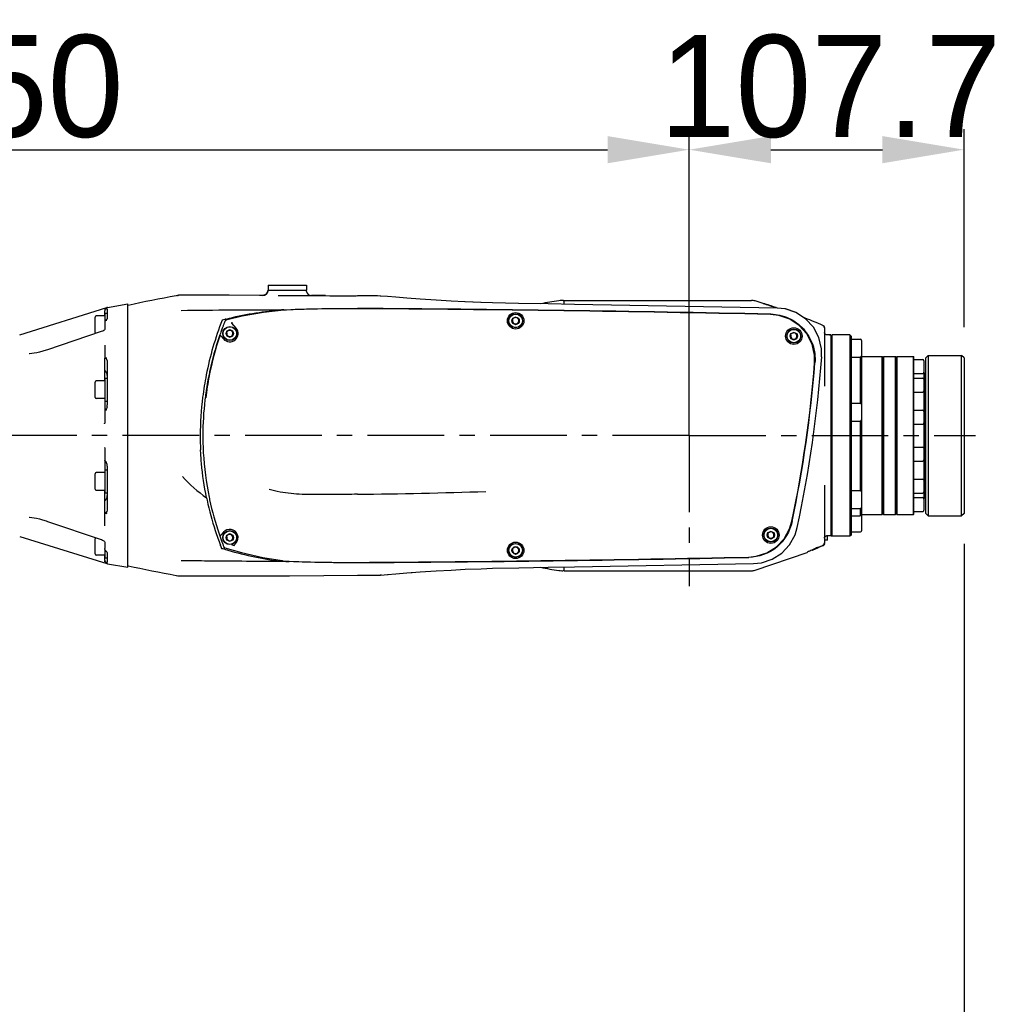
# Model space of a CAD drawing. Header units: millimetres. Extents: x 4086 to 10416, y 123 to 1549.
# Tile 40 of 99: x 7145 to 7241, y 873 to 969. Entities that reach past the tile are written whole.
import ezdxf

# ---------------------------------------------------------------- set-up
doc = ezdxf.new("R2010")
doc.units = ezdxf.units.MM
doc.linetypes.add('CENTER', pattern=[0.6, 0.375, -0.075, 0.075, -0.075])
for name, color, linetype in [('中心线', 7, 'Continuous'), ('外形图', 7, 'Continuous'), ('尺寸标注', 7, 'Continuous')]:
    doc.layers.add(name, color=color, linetype=linetype)
doc.styles.add('思源黑', font='SourceHanSansCN-Normal.ttf')
doc.dimstyles.new('尺寸标注_1_4比例中六', dxfattribs={"dimtxt": 10, "dimasz": 8, "dimexe": 2, "dimexo": 1.5, "dimgap": 1, "dimtad": 1, "dimdec": 1, "dimlfac": 4, "dimdsep": 46, "dimtxsty": '思源黑', "dimcen": 0.09, "dimadec": 0, "dimazin": 0, "dimtp": 0.01, "dimtm": 0.01, "dimtfac": 1, "dimtdec": 1, "dimtofl": 0, "dimtmove": 0, "dimatfit": 3, "dimfxl": 1, "dimtolj": 1, "dimarcsym": 0})

# ---------------------------------------------------------------- blocks, each defined once
blk = doc.blocks.new('*D788')
at = {"layer": 'Defpoints', "color": 0}
for p in [(7210.2, 956.347), (7210.2, 929.827), (7047.7, 919.609)]:
    blk.add_point(p, dxfattribs=at)
at = {"layer": '尺寸标注', "color": 0, "lineweight": -2}
for p, q in [((7047.7, 921.109), (7047.7, 958.347)), ((7210.2, 931.327), (7210.2, 958.347)), ((7055.7, 956.347), (7202.2, 956.347))]:
    blk.add_line(p, q, dxfattribs=at)
at = {"layer": '尺寸标注', "color": 0}
for points in [[(7055.7, 957.681), (7055.7, 955.014), (7047.7, 956.347)], [(7202.2, 955.014), (7202.2, 957.681), (7210.2, 956.347)]]:
    blk.add_solid(points, dxfattribs=at)
at = {"layer": '尺寸标注', "color": 0, "insert": (7143.64, 962.525), "char_height": 10, "attachment_point": 5, "style": '思源黑'}
blk.add_mtext('\\A1;650', dxfattribs=at)
blk = doc.blocks.new('*D789')
at = {"layer": 'Defpoints', "color": 0}
for p in [(7237.125, 956.347), (7210.2, 944.401), (7237.125, 937.436)]:
    blk.add_point(p, dxfattribs=at)
at = {"layer": '尺寸标注', "color": 0, "lineweight": -2}
for p, q in [((7210.2, 945.901), (7210.2, 958.347)), ((7237.125, 938.936), (7237.125, 958.347)), ((7218.2, 956.347), (7229.125, 956.347))]:
    blk.add_line(p, q, dxfattribs=at)
at = {"layer": '尺寸标注', "color": 0}
for points in [[(7218.2, 957.681), (7218.2, 955.014), (7210.2, 956.347)], [(7229.125, 955.014), (7229.125, 957.681), (7237.125, 956.347)]]:
    blk.add_solid(points, dxfattribs=at)
at = {"layer": '尺寸标注', "color": 0, "insert": (7224.028, 962.525), "char_height": 10, "attachment_point": 5, "style": '思源黑'}
blk.add_mtext('\\A1;107.7', dxfattribs=at)
blk = doc.blocks.new('*D790')
at = {"layer": 'Defpoints', "color": 0}
for p in [(7237.125, 919.202), (7010.2, 627.191), (7010.2, 585.08)]:
    blk.add_point(p, dxfattribs=at)
at = {"layer": '尺寸标注', "color": 0, "lineweight": -2}
for p, q in [((7237.125, 917.702), (7237.125, 583.08)), ((7010.2, 625.691), (7010.2, 583.08)), ((7229.125, 585.08), (7018.2, 585.08))]:
    blk.add_line(p, q, dxfattribs=at)
at = {"layer": '尺寸标注', "color": 0}
for points in [[(7018.2, 586.414), (7018.2, 583.747), (7010.2, 585.08)], [(7229.125, 583.747), (7229.125, 586.414), (7237.125, 585.08)]]:
    blk.add_solid(points, dxfattribs=at)
at = {"layer": '尺寸标注', "color": 0, "insert": (7123.369, 591.258), "char_height": 10, "attachment_point": 5, "rotation": 0, "style": '思源黑'}
blk.add_mtext('\\A1;907.7', dxfattribs=at)

msp = doc.modelspace()

# ---------------------------------------------------------------- linework, layer by layer
at = {"layer": '中心线', "linetype": 'CENTER', "ltscale": 20}
for q in [(7210.2, 942.901), (7076.095, 928.327), (7210.2, 913.581), (7238.251, 928.327)]:
    msp.add_line((7210.2, 928.327), q, dxfattribs=at)
at = {"layer": '外形图', "linetype": 'Continuous'}
for p, q in [((7168.95, 943.077), (7168.95, 942.577)), ((7172.7, 943.077), (7172.7, 942.577)), ((7160.089, 942.057), (7159.934, 942.029)), ((7159.979, 942.038), (7159.934, 942.029)), ((7160.105, 942.062), (7159.979, 942.038)), ((7160.087, 942.058), (7160.152, 942.069)), ((7162.394, 942.08), (7160.295, 942.079)), ((7165.131, 942.078), (7162.394, 942.08)), ((7168.098, 942.07), (7165.131, 942.078)), ((7168.439, 942.069), (7168.098, 942.07)), ((7168.559, 942.083), (7168.439, 942.069)), ((7168.533, 942.078), (7168.439, 942.069)), ((7168.722, 942.156), (7168.533, 942.078)), ((7168.747, 942.174), (7168.559, 942.083)), ((7168.862, 942.3), (7168.722, 942.156)), ((7168.875, 942.321), (7168.747, 942.174)), ((7168.933, 942.482), (7168.862, 942.3)), ((7168.933, 942.482), (7168.95, 942.577)), ((7168.95, 942.577), (7172.7, 942.577)), ((7172.451, 942.051), (7173.196, 942.048)), ((7172.72, 942.461), (7172.7, 942.577)), ((7172.725, 942.438), (7172.72, 942.461)), ((7174.576, 942.04), (7173.196, 942.048)), ((7174.576, 942.04), (7177.7, 942.021)), ((7179.993, 942.003), (7179.936, 942.006)), ((7180.657, 941.947), (7179.992, 942.003)), ((7153.231, 940.884), (7155.2, 941.232)), ((7155.2, 915.423), (7155.2, 941.232)), ((7155.231, 941.084), (7155.2, 941.077)), ((7190.919, 941.34), (7189.817, 941.373)), ((7197.944, 941.577), (7216.299, 941.577)), ((7197.95, 941.544), (7197.95, 941.577)), ((7197.95, 941.199), (7197.95, 941.544)), ((7218.817, 940.827), (7198.96, 941.183)), ((7217.45, 941.28), (7217.45, 941.25)), ((7144.619, 938.207), (7153.169, 940.869)), ((7152, 938.433), (7152, 939.933)), ((7153, 940.058), (7152.125, 940.058)), ((7152.95, 940.058), (7152.95, 940.538)), ((7153, 939.548), (7153, 940.308)), ((7153, 940.308), (7153.2, 940.308)), ((7153.2, 940.751), (7153.2, 939.85)), ((7166.401, 940.033), (7164.826, 939.644)), ((7170.493, 940.649), (7170.581, 940.654)), ((7170.581, 940.654), (7170.666, 940.658)), ((7170.61, 940.623), (7170.582, 940.621)), ((7170.667, 940.627), (7170.61, 940.623)), ((7170.666, 940.658), (7170.749, 940.662)), ((7193.2, 939.936), (7192.889, 939.757)), ((7193.51, 939.757), (7193.2, 939.936)), ((7218.718, 940.871), (7218.82, 940.836)), ((7219.619, 940.738), (7218.817, 940.827)), ((7218.82, 940.836), (7218.86, 940.823)), ((7220.673, 940.38), (7219.619, 940.738)), ((7221.42, 939.895), (7221.143, 940.077)), ((7152.95, 939.412), (7152.95, 938.729)), ((7153.103, 939.624), (7153.147, 939.642)), ((7164.562, 939.108), (7164.539, 939.048)), ((7164.622, 939.263), (7164.612, 939.239)), ((7164.803, 939.736), (7164.839, 939.746)), ((7165.822, 938.848), (7165.409, 939.34)), ((7192.889, 939.757), (7192.889, 939.398)), ((7192.889, 939.398), (7193.2, 939.218)), ((7193.2, 939.218), (7193.51, 939.398)), ((7193.51, 939.398), (7193.51, 939.757)), ((7221.575, 939.842), (7221.575, 939.831)), ((7152.607, 938.517), (7147.335, 936.734)), ((7152.646, 938.53), (7152.607, 938.517)), ((7152.749, 938.574), (7152.646, 938.53)), ((7152.852, 938.638), (7152.749, 938.574)), ((7164.298, 938.136), (7164.577, 937.803)), ((7165.2, 938.686), (7164.889, 938.507)), ((7164.889, 938.507), (7164.889, 938.148)), ((7164.889, 938.148), (7165.2, 937.968)), ((7165.51, 938.507), (7165.2, 938.686)), ((7165.2, 937.968), (7165.51, 938.148)), ((7165.51, 938.148), (7165.51, 938.507)), ((7220.45, 938.436), (7220.139, 938.257)), ((7220.139, 938.257), (7220.139, 937.898)), ((7220.76, 938.257), (7220.45, 938.436)), ((7220.76, 937.898), (7220.76, 938.257)), ((7223.45, 938.9), (7223.45, 933.181)), ((7224.075, 938.19), (7223.7, 938.19)), ((7224.075, 938.077), (7224.2, 938.202)), ((7224.075, 938.19), (7224.075, 918.517)), ((7224.2, 918.452), (7224.2, 938.202)), ((7225.95, 938.202), (7224.2, 938.202)), ((7225.95, 938.202), (7225.95, 918.452)), ((7226.075, 938.077), (7225.95, 938.202)), ((7226.075, 938.077), (7226.075, 918.577)), ((7152.95, 937.173), (7152.95, 935.923)), ((7220.139, 937.898), (7220.45, 937.718)), ((7220.45, 937.718), (7220.76, 937.898)), ((7226.075, 937.775), (7226.95, 937.775)), ((7226.075, 937.77), (7226.075, 937.67)), ((7227.075, 937.65), (7227.075, 936.15)), ((7145.53, 936.338), (7145.53, 936.338)), ((7147.222, 936.696), (7146.875, 936.589)), ((7147.335, 936.734), (7147.222, 936.696)), ((7227.075, 936.077), (7227.06, 936.092)), ((7227.075, 936.077), (7229.1, 936.077)), ((7227.075, 936.077), (7227.075, 931.378)), ((7229.1, 920.577), (7229.1, 936.077)), ((7229.15, 936.027), (7229.1, 936.077)), ((7229.2, 936.027), (7229.25, 936.077)), ((7229.25, 936.077), (7230.4, 936.077)), ((7229.25, 936.077), (7229.25, 920.577)), ((7230.4, 920.577), (7230.4, 936.077)), ((7230.45, 936.027), (7230.4, 936.077)), ((7230.5, 936.027), (7230.55, 936.077)), ((7230.55, 936.077), (7232.175, 936.077)), ((7230.55, 936.077), (7230.55, 920.577)), ((7152.95, 933.699), (7152.95, 935.861)), ((7152.986, 935.911), (7153, 935.919)), ((7153.094, 935.948), (7153.14, 935.956)), ((7153.2, 935.517), (7153.2, 931.34)), ((7226.075, 936.025), (7226.95, 936.025)), ((7226.95, 936.025), (7226.95, 931.499)), ((7229.15, 920.627), (7229.15, 936.027)), ((7229.15, 935.952), (7229.2, 935.952)), ((7229.2, 936.027), (7229.2, 920.627)), ((7230.45, 920.627), (7230.45, 936.027)), ((7230.45, 935.934), (7230.5, 935.934)), ((7230.5, 936.027), (7230.5, 920.627)), ((7152, 932.074), (7152, 933.574)), ((7153, 933.699), (7152.125, 933.699)), ((7153, 931.699), (7153, 933.949)), ((7153, 933.949), (7153.2, 933.949)), ((7153, 931.949), (7152.125, 931.949)), ((7152.95, 931.949), (7152.95, 929.584)), ((7153, 931.699), (7153.2, 931.699)), ((7226.075, 931.499), (7226.95, 931.499)), ((7227.075, 931.374), (7227.075, 929.874)), ((7153, 930.85), (7152.969, 930.81)), ((7153.11, 930.865), (7153.133, 930.868)), ((7153.133, 930.868), (7153.155, 930.872)), ((7226.075, 930.912), (7226.075, 930.792)), ((7226.075, 929.749), (7226.95, 929.749)), ((7226.95, 929.749), (7226.95, 922.927)), ((7227.075, 929.874), (7227.075, 922.802)), ((7152.95, 927.07), (7152.95, 924.706)), ((7152.969, 925.845), (7153.1, 925.676)), ((7152, 923.081), (7152, 924.581)), ((7153, 924.706), (7152.125, 924.706)), ((7153, 922.706), (7153, 924.956)), ((7153, 924.956), (7153.2, 924.956)), ((7153.2, 925.314), (7153.2, 921.138)), ((7153, 922.956), (7152.125, 922.956)), ((7152.95, 919.481), (7152.95, 922.956)), ((7153, 922.706), (7153.2, 922.706)), ((7223.45, 923.473), (7223.45, 917.802)), ((7226.075, 922.927), (7226.95, 922.927)), ((7227.075, 922.802), (7227.075, 921.302)), ((7153.094, 920.706), (7153.14, 920.698)), ((7226.075, 921.177), (7226.95, 921.177)), ((7226.95, 921.177), (7226.95, 920.452)), ((7227.075, 921.304), (7227.075, 920.577)), ((7229.15, 920.627), (7229.1, 920.577)), ((7229.15, 920.702), (7229.2, 920.702)), ((7229.2, 920.627), (7229.25, 920.577)), ((7230.45, 920.627), (7230.4, 920.577)), ((7230.45, 920.72), (7230.5, 920.72)), ((7230.5, 920.627), (7230.55, 920.577)), ((7145.53, 920.316), (7145.53, 920.316)), ((7147.202, 919.965), (7147.335, 919.921)), ((7147.335, 919.921), (7152.607, 918.138)), ((7226.075, 920.452), (7226.95, 920.452)), ((7227.075, 920.577), (7226.95, 920.452)), ((7227.075, 920.577), (7229.1, 920.577)), ((7227.075, 920.505), (7227.075, 919.005)), ((7229.25, 920.577), (7230.4, 920.577)), ((7230.55, 920.577), (7232.175, 920.577)), ((7164.577, 918.849), (7164.298, 918.517)), ((7218.2, 918.936), (7217.889, 918.757)), ((7217.889, 918.757), (7217.889, 918.398)), ((7218.51, 918.757), (7218.2, 918.936)), ((7218.51, 918.398), (7218.51, 918.757)), ((7226.075, 918.88), (7226.95, 918.88)), ((7144.619, 918.448), (7153.169, 915.785)), ((7152, 916.722), (7152, 918.222)), ((7152.607, 918.138), (7152.646, 918.125)), ((7152.646, 918.125), (7152.742, 918.084)), ((7152.917, 917.957), (7152.936, 917.934)), ((7152.95, 917.926), (7152.95, 917.243)), ((7165.2, 918.686), (7164.889, 918.507)), ((7164.889, 918.507), (7164.889, 918.148)), ((7164.889, 918.148), (7165.2, 917.968)), ((7165.51, 918.507), (7165.2, 918.686)), ((7165.2, 917.968), (7165.51, 918.148)), ((7165.51, 918.148), (7165.51, 918.507)), ((7165.655, 917.607), (7165.822, 917.805)), ((7217.889, 918.398), (7218.2, 918.218)), ((7218.2, 918.218), (7218.51, 918.398)), ((7223.737, 918.077), (7223.45, 918.077)), ((7223.45, 917.745), (7223.45, 917.802)), ((7223.7, 918.517), (7224.075, 918.517)), ((7223.737, 918.077), (7223.75, 918.081)), ((7223.75, 918.081), (7223.75, 918.517)), ((7224.105, 918.547), (7224.2, 918.452)), ((7225.95, 918.452), (7224.2, 918.452)), ((7226.075, 918.577), (7225.95, 918.452)), ((7153, 916.347), (7153, 917.105)), ((7153.2, 916.804), (7153.2, 915.903)), ((7164.304, 917.513), (7164.278, 917.582)), ((7164.514, 917.671), (7164.54, 917.602)), ((7164.54, 917.602), (7164.562, 917.544)), ((7164.67, 917.189), (7164.577, 917.217)), ((7193.2, 917.436), (7192.889, 917.257)), ((7192.889, 917.257), (7192.889, 916.898)), ((7192.889, 916.898), (7193.2, 916.718)), ((7193.51, 917.257), (7193.2, 917.436)), ((7193.2, 916.718), (7193.51, 916.898)), ((7193.51, 916.898), (7193.51, 917.257)), ((7216.654, 915.129), (7221.75, 916.881)), ((7221.75, 916.881), (7221.784, 916.898)), ((7221.784, 916.897), (7221.75, 916.881)), ((7153, 916.597), (7152.125, 916.597)), ((7152.95, 916.117), (7152.95, 916.597)), ((7153, 916.347), (7153.2, 916.347)), ((7153.231, 915.77), (7155.2, 915.423)), ((7155.2, 915.577), (7155.231, 915.57)), ((7182.529, 914.858), (7183.06, 914.897)), ((7185.414, 915.061), (7186.889, 915.147)), ((7197.944, 915.077), (7216.299, 915.077)), ((7197.95, 915.077), (7197.95, 915.456)), ((7198.96, 915.472), (7216.514, 915.779)), ((7160.108, 914.592), (7160.105, 914.592)), ((7160.105, 914.592), (7160.132, 914.587)), ((7160.105, 914.592), (7160.105, 914.592)), ((7160.108, 914.592), (7160.156, 914.584)), ((7160.132, 914.587), (7160.285, 914.573)), ((7160.285, 914.573), (7160.306, 914.572)), ((7160.3, 914.574), (7160.304, 914.573)), ((7160.304, 914.573), (7160.306, 914.572)), ((7164.968, 914.576), (7166.586, 914.581)), ((7167.879, 914.584), (7169.761, 914.591)), ((7171.03, 914.596), (7174.415, 914.614)), ((7174.412, 914.614), (7177.7, 914.634)), ((7179.993, 914.651), (7179.936, 914.649)), ((7179.991, 914.651), (7180.658, 914.707)), ((7180.047, 914.658), (7179.992, 914.651)), ((7180.655, 914.707), (7180.721, 914.712))]:
    msp.add_line(p, q, dxfattribs=at)
at = {"layer": '外形图', "color": 7, "linetype": 'Continuous'}
for p, q in [((7168.95, 943.077), (7172.7, 943.077)), ((7232.175, 920.577), (7232.175, 936.077)), ((7232.2, 936.052), (7232.175, 936.077)), ((7233.625, 936.186), (7233.375, 935.936)), ((7233.625, 936.186), (7236.875, 936.186)), ((7233.625, 936.186), (7233.625, 920.452)), ((7236.875, 920.452), (7236.875, 936.186)), ((7237.125, 935.936), (7236.875, 936.186)), ((7232.2, 936.05), (7232.2, 936.052)), ((7232.2, 920.602), (7232.2, 936.05)), ((7232.2, 935.776), (7233.075, 935.776)), ((7233.2, 935.651), (7233.2, 934.526)), ((7233.375, 920.702), (7233.375, 935.936)), ((7237.125, 935.936), (7237.125, 920.702)), ((7232.2, 934.401), (7233.075, 934.401)), ((7233.2, 934.515), (7233.2, 934.506)), ((7233.325, 934.39), (7233.2, 934.515)), ((7233.2, 934.506), (7233.2, 922.14)), ((7233.325, 934.39), (7233.325, 922.265)), ((7232.2, 933.964), (7233.075, 933.964)), ((7232.2, 932.589), (7233.075, 932.589)), ((7233.325, 933.077), (7233.35, 933.077)), ((7233.35, 933.077), (7233.35, 933.066)), ((7233.375, 933.052), (7233.35, 933.077)), ((7233.35, 933.066), (7233.35, 923.577)), ((7232.2, 930.826), (7233.075, 930.826)), ((7232.2, 929.451), (7233.075, 929.451)), ((7232.2, 927.203), (7233.075, 927.203)), ((7232.2, 925.828), (7233.075, 925.828)), ((7232.2, 924.065), (7233.075, 924.065)), ((7233.2, 923.921), (7233.2, 923.927)), ((7233.325, 923.577), (7233.35, 923.577)), ((7233.375, 923.602), (7233.35, 923.577)), ((7232.2, 922.69), (7233.075, 922.69)), ((7233.2, 922.834), (7233.2, 922.828)), ((7232.2, 922.253), (7233.075, 922.253)), ((7233.325, 922.265), (7233.2, 922.14)), ((7233.2, 922.128), (7233.2, 921.003)), ((7233.2, 922.109), (7233.2, 922.12)), ((7232.2, 920.878), (7233.075, 920.878)), ((7233.375, 920.702), (7233.625, 920.452)), ((7237.125, 920.702), (7236.875, 920.452)), ((7232.2, 920.602), (7232.175, 920.577)), ((7233.625, 920.452), (7236.875, 920.452))]:
    msp.add_line(p, q, dxfattribs=at)
at = {"layer": '外形图', "linetype": 'Continuous'}
for points in [[(7160.295, 942.079), (7160.25, 942.078), (7160.215, 942.076), (7160.184, 942.073), (7160.149, 942.069), (7160.105, 942.062)], [(7183.854, 941.698), (7182.527, 941.797), (7181.456, 941.882), (7180.657, 941.947)], [(7186.889, 941.507), (7185.405, 941.594), (7183.849, 941.699)], [(7190.919, 941.34), (7189.788, 941.374), (7188.222, 941.439), (7186.889, 941.507)], [(7189.817, 941.373), (7188.25, 941.438), (7188.233, 941.438)], [(7198.96, 941.183), (7196.373, 941.224), (7193.471, 941.281), (7190.919, 941.34)], [(7170.494, 940.615), (7168.511, 940.401), (7166.401, 940.033)], [(7177.689, 940.759), (7175.264, 940.757), (7172.729, 940.71), (7170.751, 940.632)], [(7222.486, 935.422), (7222.48, 936.207), (7222.236, 937.301), (7221.726, 938.295), (7220.981, 939.126), (7220.048, 939.743), (7218.982, 940.106), (7218.168, 940.198)], [(7223.177, 936.03), (7223.165, 936.836), (7222.905, 937.937), (7222.376, 938.94), (7221.61, 939.776), (7220.659, 940.39), (7219.586, 940.744), (7218.817, 940.827)], [(7165.411, 939.439), (7165.406, 939.432), (7165.402, 939.423), (7165.398, 939.414), (7165.395, 939.403), (7165.392, 939.39)], [(7165.409, 939.34), (7165.395, 939.365), (7165.392, 939.39)], [(7152.951, 938.745), (7152.949, 938.741), (7152.919, 938.7), (7152.852, 938.638)], [(7164.275, 938.151), (7164.248, 938.153), (7164.226, 938.142), (7164.213, 938.123)], [(7164.275, 938.151), (7164.287, 938.146), (7164.298, 938.136)], [(7146.875, 936.589), (7146.563, 936.505), (7146.286, 936.441), (7146.035, 936.393), (7145.801, 936.359), (7145.584, 936.341), (7145.53, 936.338)], [(7153.006, 935.923), (7152.998, 935.922), (7152.989, 935.923), (7152.979, 935.924)], [(7145.53, 920.316), (7145.58, 920.314), (7145.795, 920.296), (7146.027, 920.263), (7146.276, 920.216), (7146.55, 920.153), (7146.859, 920.07), (7147.202, 919.965)], [(7216.023, 916.412), (7216.773, 916.491), (7217.818, 916.829), (7218.747, 917.415), (7219.502, 918.215), (7220.037, 919.179), (7220.265, 919.933)], [(7216.514, 915.779), (7217.289, 915.862), (7218.343, 916.21), (7219.282, 916.81), (7220.042, 917.624), (7220.575, 918.598), (7220.792, 919.316)], [(7152.742, 918.084), (7152.847, 918.02), (7152.917, 917.957)], [(7164.213, 918.531), (7164.226, 918.511), (7164.249, 918.5), (7164.276, 918.502)], [(7164.298, 918.517), (7164.288, 918.508), (7164.276, 918.502)], [(7164.704, 917.312), (7166.341, 916.851), (7168.435, 916.381), (7170.335, 916.07)], [(7165.458, 917.591), (7165.443, 917.597), (7165.432, 917.612)], [(7170.335, 916.07), (7170.396, 916.062), (7170.85, 916.019), (7171.029, 916.009)], [(7171.029, 916.009), (7172.897, 915.94), (7175.344, 915.897), (7177.7, 915.895)], [(7180.658, 914.707), (7181.46, 914.773), (7182.536, 914.858), (7183.862, 914.957), (7185.424, 915.061)], [(7186.889, 915.147), (7188.25, 915.217), (7189.817, 915.282), (7190.919, 915.315)], [(7190.919, 915.315), (7193.5, 915.374), (7196.402, 915.431), (7198.96, 915.472)], [(7159.933, 914.625), (7159.979, 914.617), (7160.105, 914.592)], [(7160.306, 914.572), (7162.321, 914.573), (7164.978, 914.576), (7167.886, 914.584), (7171.035, 914.596)]]:
    msp.add_lwpolyline(points, dxfattribs=at)
for centre, radius in [((7193.2, 939.576), 0.812), ((7193.2, 939.577), 0.688), ((7193.2, 939.577), 0.662), ((7193.2, 939.577), 0.359), ((7165.2, 938.327), 0.688), ((7165.2, 938.327), 0.662), ((7165.2, 938.327), 0.359), ((7220.45, 938.076), 0.812), ((7220.45, 938.077), 0.688), ((7220.45, 938.077), 0.662), ((7220.45, 938.077), 0.359), ((7165.2, 918.327), 0.688), ((7165.2, 918.327), 0.662), ((7218.2, 918.576), 0.812), ((7218.2, 918.577), 0.688), ((7218.2, 918.577), 0.662), ((7218.2, 918.577), 0.359), ((7165.2, 918.327), 0.359), ((7193.2, 917.076), 0.812), ((7193.2, 917.077), 0.688), ((7193.2, 917.077), 0.662), ((7193.2, 917.077), 0.359)]:
    msp.add_circle(centre, radius, dxfattribs=at)
for centre, radius, start, end in [((7182.211, 819.018), 125.012, 100.26516, 102.4637), ((7160.296, 941.978), 0.101, 90.23348, 94.9933), ((7168.44, 942.569), 0.5, 269.80325, 350), ((7173.212, 942.548), 0.5, 190, 269.69351), ((7160.2, -1778.308), 2720.385, 89.584304, 89.631419), ((7201.476, 911.815), 30, 97.7211, 101.24448), ((7197.95, 937.826), 3.751, 93.89092, 97.71984), ((7197.95, 937.825), 3.752, 91.9774, 93.89113), ((7197.825, 941.45), 0.125, 30.6592, 91.97724), ((7216.299, 940.327), 1.25, 73.4993, 90), ((7198.902, 881.6), 62.5, 72.72699, 73.4993), ((7198.895, 881.593), 62.505, 71.50985, 72.73146), ((7198.937, 881.834), 62.234, 71.44183, 72.69442), ((7152.125, 939.933), 0.125, 90, 180), ((7153.198, 940.592), 0.248, 147.43878, 155.8688), ((7153.318, 940.392), 0.5, 100, 107.29748), ((7168.514, 392.167), 548.455, 90.32973, 90.84265), ((7168.755, 413.976), 526.648, 89.86222, 90.3695), ((7174.277, 869.291), 71.458, 93.03578, 93.41448), ((7160.2, -1778.308), 2719.124, 88.778437, 89.631462), ((7160.2, -1778.308), 2719.149, 88.777863, 89.631306), ((7148.794, 943.337), 5.659, 318.15795, 319.04092), ((7193.575, 928.327), 31.25, 158.78678, 169.03186), ((7171.007, 916.939), 23.626, 105.46121, 106.13418), ((7192.496, 928.35), 29.935, 159.06144, 159.30439), ((7192.572, 928.321), 30.015, 158.66945, 158.93709), ((7192.55, 928.329), 29.992, 158.30426, 158.62074), ((7192.523, 928.34), 29.963, 157.9876, 158.30425), ((7171.092, 916.636), 23.941, 105.22921, 105.46217), ((7193.2, 939.577), 0.307, 165, 105), ((7198.902, 881.6), 62.5, 68.73004, 68.86982), ((7198.929, 881.713), 62.375, 67.00343, 68.71179), ((7152.125, 938.433), 0.125, 180, 235.88888), ((7194.088, 928.114), 31.495, 161.54325, 168.83747), ((7192.577, 928.321), 30.021, 161.00448, 161.40314), ((7192.558, 928.327), 30.001, 160.03893, 161.00455), ((7192.525, 928.339), 29.965, 159.67164, 160.03885), ((7192.51, 928.345), 29.949, 159.3044, 159.67164), ((7165.2, 938.326), 0.813, 220.00226, 40.00226), ((7165.2, 938.327), 0.307, 165, 105), ((7220.45, 938.077), 0.307, 165, 105), ((7223.701, 938.441), 0.252, 205.57141, 211.35517), ((7223.7, 938.44), 0.25, 211.34077, 220.25904), ((7224.254, 941.192), 3.008, 255.66019, 266.58105), ((7192.567, 928.324), 30.01, 161.4028, 167.64738), ((7226.95, 937.65), 0.125, 360, 90), ((7226.95, 936.15), 0.125, 270, 0.00002), ((7099.135, 945.204), 123.738, 348.21564, 355.46584), ((7099.135, 945.204), 123.764, 348.20583, 355.47891), ((7099.135, 945.204), 124.382, 347.98703, 355.76991), ((7192.56, 928.329), 30.255, 168.66992, 172.85655), ((7193.347, 928.276), 30.737, 168.99306, 172.97943), ((7192.577, 928.326), 30.019, 168.66616, 172.00675), ((7192.514, 928.338), 29.955, 167.65245, 168.66522), ((7193.449, 928.258), 30.841, 168.86993, 168.99571), ((7152.125, 933.574), 0.125, 90, 180), ((7192.609, 928.321), 30.052, 172.00649, 173.30642), ((7152.125, 932.074), 0.125, 180, 270), ((7152.388, 931.34), 0.812, 352.18096, 359.99516), ((7192.586, 928.324), 30.281, 172.85255, 179.99344), ((7192.585, 928.323), 30.027, 173.30501, 179.9929), ((7226.95, 931.374), 0.125, 360, 90), ((7152.368, 931.344), 0.832, 345.64984, 352.14748), ((7152.701, 929.582), 0.248, 335.65469, 343.11872), ((7226.95, 929.874), 0.125, 270, 0.00002), ((7192.549, 928.327), 30.244, 179.9999, 182.64), ((7192.561, 928.327), 30.004, 180.00031, 183.20225), ((7192.6, 928.333), 30.043, 183.20897, 191.60806), ((7152.31, 925.285), 0.895, 23.20311, 26.69578), ((7152.36, 925.306), 0.841, 19.18181, 23.20998), ((7152.378, 925.313), 0.822, 3.70486, 19.12204), ((7152.125, 924.581), 0.125, 90, 180), ((7152.391, 925.314), 0.808, 0.00094, 3.67429), ((7169.975, 932.598), 12.531, 221.37139, 235.76097), ((7152.125, 923.081), 0.125, 180, 270), ((7172.69, 1452.135), 529.578, 270.54201, 271.90325), ((7226.95, 922.802), 0.125, 360, 90), ((7192.528, 928.32), 30.222, 191.60709, 192.09186), ((7192.53, 928.321), 30.224, 192.09305, 197.93829), ((7192.468, 928.308), 29.908, 191.6129, 192.09231), ((7192.583, 928.335), 30.027, 192.09597, 198.75638), ((7226.95, 921.302), 0.125, 270, 0.00002), ((7226.95, 920.505), 0.125, 360, 27.65838), ((7192.583, 928.336), 30.279, 197.93527, 199.39894), ((7165.2, 918.327), 0.813, 320.00226, 140.00226), ((7218.2, 918.577), 0.307, 165, 105), ((7226.95, 919.005), 0.125, 270, 0.00002), ((7152.125, 918.222), 0.125, 124.1109, 180), ((7192.543, 928.322), 30.236, 199.39885, 200.80502), ((7192.577, 928.334), 30.021, 198.75841, 199.54705), ((7192.549, 928.324), 29.991, 199.54703, 200.31625), ((7192.518, 928.313), 29.958, 200.3163, 200.80623), ((7165.2, 918.327), 0.307, 165, 105), ((7223.195, 921.701), 3.63, 277.48154, 278.7883), ((7156.885, 920.308), 5.035, 220.07267, 221.31658), ((7152.668, 916.586), 0.589, 36.08435, 38.24631), ((7192.501, 928.306), 30.192, 200.94587, 201.06637), ((7192.551, 928.325), 30.245, 201.06648, 201.43643), ((7174.75, 950.996), 35.277, 252.9352, 253.23987), ((7183.231, 924.715), 19.999, 201.01217, 201.33794), ((7172.052, 920.354), 7.999, 201.37867, 201.78585), ((7174.841, 951.256), 35.553, 253.37596, 262.20497), ((7193.2, 917.077), 0.307, 165, 105), ((7231.419, 897.196), 21.931, 114.77785, 116.06147), ((7231.308, 897.423), 21.678, 115.7496, 116.06381), ((7231.688, 896.639), 22.55, 115.53068, 115.75334), ((7230.642, 898.872), 20.084, 113.96479, 114.76765), ((7230.113, 900.066), 18.778, 112.67234, 113.96905), ((7199.067, 974.413), 61.791, 292.66156, 293.08684), ((7229.466, 901.519), 17.151, 111.07865, 112.59954), ((7229.465, 901.519), 17.151, 111.07863, 112.59954), ((7152.125, 916.722), 0.125, 180, 270), ((7153.198, 916.062), 0.248, 204.13471, 214.27204), ((7174.244, 987.019), 71.113, 266.59392, 266.8467), ((7174.556, 992.772), 76.874, 266.85055, 267.36929), ((7160.2, 3634.963), 2719.124, 270.368753, 271.176359), ((7160.2, 3634.963), 2719.149, 270.368749, 271.17679), ((7153.318, 916.262), 0.5, 252.70252, 260), ((7182.211, 1037.636), 125.012, 257.5363, 259.73468), ((7201.476, 944.839), 30, 258.75583, 262.27891), ((7197.95, 918.828), 3.751, 262.28017, 266.10908), ((7197.95, 918.83), 3.752, 266.10887, 268.02261), ((7197.825, 915.204), 0.125, 268.02276, 329.34081), ((7216.299, 916.327), 1.25, 270, 286.50072), ((7160.2, 3634.963), 2720.385, 270.368581, 270.415696)]:
    msp.add_arc(centre, radius, start, end, dxfattribs=at)
at = {"layer": '外形图', "color": 7, "linetype": 'Continuous'}
for centre, start, end in [((7233.075, 935.651), 360, 90), ((7233.075, 934.526), 270, 0.00002), ((7233.075, 933.839), 360, 90), ((7233.075, 932.714), 270, 0.00002), ((7233.075, 930.701), 360, 90), ((7233.075, 929.576), 270, 0.00002), ((7233.075, 927.078), 360, 90), ((7233.075, 925.953), 270, 0.00002), ((7233.075, 923.94), 360, 90), ((7233.075, 922.815), 270, 0.00002), ((7233.075, 922.128), 360, 90), ((7233.075, 921.003), 270, 0.00002)]:
    msp.add_arc(centre, 0.125, start, end, dxfattribs=at)
at = {"layer": '外形图', "linetype": 'Continuous'}
for points, knots in [([(7169.93, 942.057), (7170.149, 942.056), (7170.989, 942.051), (7171.829, 942.053), (7172.451, 942.051)], [0, 0, 0, 0, 3736.717611, 14393.897854, 14393.897854, 14393.897854, 14393.897854]), ([(7153.122, 940.759), (7153.1, 940.755), (7153.068, 940.744), (7153.041, 940.724), (7153.033, 940.717)], [0, 0, 0, 0, 9428.863221, 14110.893978, 14110.893978, 14110.893978, 14110.893978]), ([(7153.122, 940.759), (7153.13, 940.76), (7153.142, 940.76), (7153.157, 940.764), (7153.16, 940.761)], [0, 0, 0, 0, 8997.277372, 14112.56436, 14112.56436, 14112.56436, 14112.56436]), ([(7153.166, 940.763), (7153.174, 940.763), (7153.186, 940.764), (7153.2, 940.755), (7153.2, 940.751)], [0, 0, 0, 0, 9524.348417, 14113.198915, 14113.198915, 14113.198915, 14113.198915]), ([(7218.195, 940.222), (7218.793, 940.209), (7219.997, 939.943), (7221.487, 938.86), (7222.416, 937.269), (7222.56, 936.044), (7222.513, 935.449)], [0, 0, 0, 0, 6726.303553, 13450.811073, 20175.322496, 26901.623824, 26901.623824, 26901.623824, 26901.623824]), ([(7152.957, 939.469), (7152.957, 939.462), (7152.96, 939.446), (7152.968, 939.432), (7152.972, 939.425)], [0, 0, 0, 0, 6535.331676, 14097.867415, 14097.867415, 14097.867415, 14097.867415]), ([(7153.2, 939.85), (7153.2, 939.835), (7153.179, 939.748), (7153.115, 939.682), (7153.068, 939.628)], [0, 0, 0, 0, 2464.7089, 14103.313333, 14103.313333, 14103.313333, 14103.313333]), ([(7164.772, 939.612), (7164.77, 939.607), (7164.768, 939.596), (7164.77, 939.585), (7164.772, 939.579)], [0, 0, 0, 0, 6444.247057, 14286.338626, 14286.338626, 14286.338626, 14286.338626]), ([(7223.7, 938.19), (7223.652, 938.19), (7223.569, 938.196), (7223.544, 938.264), (7223.543, 938.281)], [0, 0, 0, 0, 11137.946255, 15257.161027, 15257.161027, 15257.161027, 15257.161027]), ([(7152.95, 935.861), (7152.95, 935.87), (7152.953, 935.894), (7152.978, 935.904), (7152.991, 935.908)], [0, 0, 0, 0, 5515.807106, 14066.271672, 14066.271672, 14066.271672, 14066.271672]), ([(7153, 935.919), (7153.006, 935.922), (7153.02, 935.929), (7153.035, 935.934), (7153.042, 935.936)], [0, 0, 0, 0, 6694.371268, 14067.570272, 14067.570272, 14067.570272, 14067.570272]), ([(7153.042, 935.936), (7153.051, 935.938), (7153.068, 935.943), (7153.085, 935.947), (7153.094, 935.948)], [0, 0, 0, 0, 6848.375709, 14068.385138, 14068.385138, 14068.385138, 14068.385138]), ([(7152.965, 930.81), (7152.963, 930.808), (7152.96, 930.804), (7152.958, 930.799), (7152.958, 930.797)], [0, 0, 0, 0, 7574.541287, 14022.047811, 14022.047811, 14022.047811, 14022.047811]), ([(7152.958, 930.797), (7152.958, 930.793), (7152.962, 930.784), (7152.97, 930.779), (7152.974, 930.776)], [0, 0, 0, 0, 5425.222497, 14021.866428, 14021.866428, 14021.866428, 14021.866428]), ([(7153.015, 930.839), (7153.006, 930.834), (7152.989, 930.825), (7152.971, 930.816), (7152.965, 930.81)], [0, 0, 0, 0, 7663.092959, 14022.485678, 14022.485678, 14022.485678, 14022.485678]), ([(7153.174, 931.137), (7153.159, 931.081), (7153.116, 930.979), (7153.062, 930.867), (7153.015, 930.839)], [0, 0, 0, 0, 7160.467712, 14023.941342, 14023.941342, 14023.941342, 14023.941342]), ([(7153.015, 930.839), (7153.022, 930.842), (7153.037, 930.847), (7153.052, 930.851), (7153.06, 930.853)], [0, 0, 0, 0, 6680.594336, 14023.472552, 14023.472552, 14023.472552, 14023.472552]), ([(7153.06, 930.853), (7153.068, 930.855), (7153.085, 930.86), (7153.101, 930.863), (7153.11, 930.865)], [0, 0, 0, 0, 6848.720644, 14024.311329, 14024.311329, 14024.311329, 14024.311329]), ([(7152.95, 929.584), (7152.95, 929.572), (7152.948, 929.547), (7152.942, 929.522), (7152.938, 929.51)], [0, 0, 0, 0, 6954.771104, 14010.604699, 14010.604699, 14010.604699, 14010.604699]), ([(7162.924, 922.239), (7162.697, 923.346), (7162.479, 924.82), (7162.364, 926.394), (7162.342, 926.842), (7162.337, 926.934)], [0, 0, 0, 0, 14149.418167, 18620.720488, 19771.975338, 19771.975338, 19771.975338, 19771.975338]), ([(7152.957, 925.858), (7152.955, 925.862), (7152.951, 925.87), (7152.95, 925.879), (7152.95, 925.883)], [0, 0, 0, 0, 7266.575395, 13979.833434, 13979.833434, 13979.833434, 13979.833434]), ([(7152.969, 925.844), (7152.967, 925.847), (7152.962, 925.851), (7152.959, 925.855), (7152.957, 925.858)], [0, 0, 0, 0, 7272.368115, 13979.866867, 13979.866867, 13979.866867, 13979.866867]), ([(7153.11, 925.687), (7153.091, 925.724), (7153.06, 925.795), (7152.991, 925.824), (7152.969, 925.844)], [0, 0, 0, 0, 8150.428754, 13979.909274, 13979.909274, 13979.909274, 13979.909274]), ([(7177.7, 922.581), (7176.977, 922.555), (7175.531, 922.571), (7173.364, 922.54), (7171.192, 922.576), (7169.762, 922.841), (7169.064, 923.027)], [0, 0, 0, 0, 6322.224618, 12646.983189, 18966.458625, 25288.469297, 25288.469297, 25288.469297, 25288.469297]), ([(7153, 920.736), (7152.986, 920.743), (7152.954, 920.748), (7152.959, 920.784), (7152.968, 920.789)], [0, 0, 0, 0, 8521.035224, 13937.306894, 13937.306894, 13937.306894, 13937.306894]), ([(7153.2, 921.138), (7153.2, 921.052), (7153.176, 920.909), (7153.071, 920.735), (7153, 920.736)], [0, 0, 0, 0, 7601.595206, 13938.428775, 13938.428775, 13938.428775, 13938.428775]), ([(7153, 920.736), (7153.006, 920.732), (7153.02, 920.726), (7153.035, 920.721), (7153.042, 920.719)], [0, 0, 0, 0, 6630.875656, 13937.814798, 13937.814798, 13937.814798, 13937.814798]), ([(7153.042, 920.719), (7153.05, 920.716), (7153.067, 920.711), (7153.085, 920.708), (7153.094, 920.706)], [0, 0, 0, 0, 6784.555674, 13938.42313, 13938.42313, 13938.42313, 13938.42313]), ([(7220.285, 919.907), (7220.086, 918.954), (7219.014, 917.124), (7217.017, 916.407), (7216.044, 916.387)], [0, 0, 0, 0, 7502.21565, 15004.413583, 15004.413583, 15004.413583, 15004.413583]), ([(7223.45, 918.265), (7223.45, 918.329), (7223.502, 918.462), (7223.636, 918.517), (7223.7, 918.517)], [0, 0, 0, 0, 7566.161073, 15127.840899, 15127.840899, 15127.840899, 15127.840899]), ([(7152.962, 917.172), (7152.957, 917.183), (7152.951, 917.207), (7152.95, 917.231), (7152.95, 917.243)], [0, 0, 0, 0, 6993.671911, 13908.081941, 13908.081941, 13908.081941, 13908.081941]), ([(7152.992, 917.116), (7152.986, 917.125), (7152.975, 917.143), (7152.965, 917.162), (7152.962, 917.172)], [0, 0, 0, 0, 7044.118684, 13907.971107, 13907.971107, 13907.971107, 13907.971107]), ([(7153.032, 917.066), (7153.025, 917.074), (7153.012, 917.091), (7152.999, 917.107), (7152.992, 917.116)], [0, 0, 0, 0, 6852.205648, 13908.143678, 13908.143678, 13908.143678, 13908.143678]), ([(7153.103, 916.984), (7153.108, 916.978), (7153.117, 916.967), (7153.126, 916.956), (7153.131, 916.951)], [0, 0, 0, 0, 7085.682486, 13908.709598, 13908.709598, 13908.709598, 13908.709598]), ([(7153.186, 916.862), (7153.189, 916.856), (7153.194, 916.843), (7153.197, 916.83), (7153.198, 916.824)], [0, 0, 0, 0, 7245.81059, 13908.970728, 13908.970728, 13908.970728, 13908.970728]), ([(7153.198, 916.824), (7153.198, 916.821), (7153.199, 916.814), (7153.2, 916.808), (7153.2, 916.804)], [0, 0, 0, 0, 7082.80243, 13908.991909, 13908.991909, 13908.991909, 13908.991909]), ([(7164.645, 917.351), (7164.641, 917.356), (7164.633, 917.367), (7164.627, 917.379), (7164.625, 917.386)], [0, 0, 0, 0, 7038.55438, 14102.507904, 14102.507904, 14102.507904, 14102.507904]), ([(7164.704, 917.312), (7164.693, 917.316), (7164.671, 917.326), (7164.653, 917.342), (7164.645, 917.351)], [0, 0, 0, 0, 7070.275136, 14102.76351, 14102.76351, 14102.76351, 14102.76351]), ([(7152.95, 916.117), (7152.95, 916.087), (7152.966, 915.989), (7153.055, 915.906), (7153.122, 915.896)], [0, 0, 0, 0, 4285.777542, 13897.557359, 13897.557359, 13897.557359, 13897.557359]), ([(7153.145, 915.893), (7153.142, 915.893), (7153.134, 915.894), (7153.126, 915.895), (7153.122, 915.896)], [0, 0, 0, 0, 6671.838636, 13900.576475, 13900.576475, 13900.576475, 13900.576475]), ([(7153.166, 915.892), (7153.163, 915.892), (7153.156, 915.892), (7153.149, 915.893), (7153.145, 915.893)], [0, 0, 0, 0, 6545.585633, 13900.925489, 13900.925489, 13900.925489, 13900.925489]), ([(7153.2, 915.903), (7153.2, 915.899), (7153.186, 915.89), (7153.174, 915.891), (7153.166, 915.892)], [0, 0, 0, 0, 4520.366159, 13901.41327, 13901.41327, 13901.41327, 13901.41327]), ([(7160.448, 916.093), (7161.208, 916.083), (7164.398, 916.038), (7167.589, 916.026), (7170.019, 916.032)], [0, 0, 0, 0, 3344.137211, 14038.843755, 14038.843755, 14038.843755, 14038.843755]), ([(7160.155, 914.583), (7160.169, 914.581), (7160.196, 914.577), (7160.224, 914.575), (7160.238, 914.575)], [0, 0, 0, 0, 7013.010321, 14006.535776, 14006.535776, 14006.535776, 14006.535776])]:
    msp.add_open_spline(points, degree=3, knots=knots, dxfattribs=at)
for points in [[(7172.451, 942.051), (7174.158, 942.043), (7175.866, 942.033), (7177.573, 942.022)], [(7153.033, 940.717), (7152.982, 940.675), (7152.95, 940.604), (7152.95, 940.538)], [(7152.971, 940.694), (7152.957, 940.662), (7152.95, 940.626), (7152.95, 940.591)], [(7164.839, 939.746), (7166.53, 940.203), (7168.276, 940.473), (7170.021, 940.622)], [(7170.749, 940.662), (7173.063, 940.777), (7175.381, 940.799), (7177.697, 940.784)], [(7153.009, 939.561), (7152.985, 939.535), (7152.957, 939.504), (7152.957, 939.469)], [(7153.009, 939.561), (7153.035, 939.589), (7153.068, 939.611), (7153.103, 939.625)], [(7164.864, 939.649), (7164.831, 939.65), (7164.783, 939.643), (7164.772, 939.612)], [(7223.297, 939.131), (7223.327, 939.118), (7223.355, 939.099), (7223.377, 939.076)], [(7223.45, 938.9), (7223.45, 938.992), (7223.382, 939.095), (7223.297, 939.131)], [(7223.377, 939.076), (7223.422, 939.031), (7223.45, 938.964), (7223.45, 938.9)], [(7223.486, 938.309), (7223.463, 938.348), (7223.45, 938.395), (7223.45, 938.44)], [(7153, 935.919), (7153.058, 935.92), (7153.103, 935.856), (7153.131, 935.805)], [(7153.131, 935.805), (7153.179, 935.719), (7153.2, 935.616), (7153.2, 935.517)], [(7153.2, 934.205), (7153.2, 934.396), (7153.097, 934.6), (7152.95, 934.722)], [(7152.927, 927.174), (7152.942, 927.142), (7152.95, 927.106), (7152.95, 927.07)], [(7152.95, 921.933), (7153.097, 922.055), (7153.2, 922.258), (7153.2, 922.449)], [(7223.297, 917.571), (7223.382, 917.607), (7223.45, 917.71), (7223.45, 917.802)], [(7223.45, 917.745), (7223.45, 917.724), (7223.444, 917.685), (7223.425, 917.635), (7223.396, 917.591), (7223.356, 917.552), (7223.319, 917.531), (7223.297, 917.522)], [(7223.297, 917.522), (7223.319, 917.531), (7223.357, 917.552), (7223.397, 917.591), (7223.425, 917.635), (7223.444, 917.685), (7223.45, 917.724), (7223.45, 917.745)], [(7223.668, 918.102), (7223.595, 918.092), (7223.522, 918.085), (7223.45, 918.081)], [(7153.144, 916.933), (7153.16, 916.911), (7153.175, 916.887), (7153.186, 916.862)], [(7165.659, 917.514), (7165.591, 917.537), (7165.522, 917.559), (7165.46, 917.595)], [(7165.659, 917.514), (7165.63, 917.524), (7165.636, 917.583), (7165.655, 917.607)], [(7222.875, 917.353), (7222.791, 917.318), (7222.625, 917.248), (7222.412, 917.153), (7222.28, 917.094), (7222.234, 917.072), (7222.28, 917.094), (7222.412, 917.153), (7222.625, 917.247), (7222.79, 917.318), (7222.875, 917.353)], [(7152.971, 915.961), (7152.957, 915.993), (7152.95, 916.028), (7152.95, 916.063)], [(7177.7, 915.87), (7175.475, 915.856), (7173.25, 915.877), (7171.028, 915.979)]]:
    msp.add_open_spline(points, degree=3, dxfattribs=at)

# ---------------------------------------------------------------- dimensions: what is measured, and where the dimension line sits
at = {"layer": '尺寸标注'}
for base, p1, p2, picture, middle in [((7210.2, 956.347), (7047.7, 919.609), (7210.2, 929.827), '*D788', (7143.64, 956.347)), ((7237.125, 956.347), (7210.2, 944.401), (7237.125, 937.436), '*D789', (7224.028, 956.347))]:
    dim = msp.add_linear_dim(base=base, p1=p1, p2=p2, dimstyle='尺寸标注_1_4比例中六', dxfattribs=at)
    dim.commit()
    dim.dimension.update_dxf_attribs({"geometry": picture, "text_midpoint": middle, "dimtype": 160})
dim = msp.add_linear_dim(base=(7010.2, 585.08), p1=(7237.125, 919.202), p2=(7010.2, 627.191), angle=180, dimstyle='尺寸标注_1_4比例中六', dxfattribs=at)
dim.commit()
dim.dimension.update_dxf_attribs({"geometry": '*D790', "text_midpoint": (7123.369, 585.08), "dimtype": 160})

doc.saveas('drawing.dxf')
